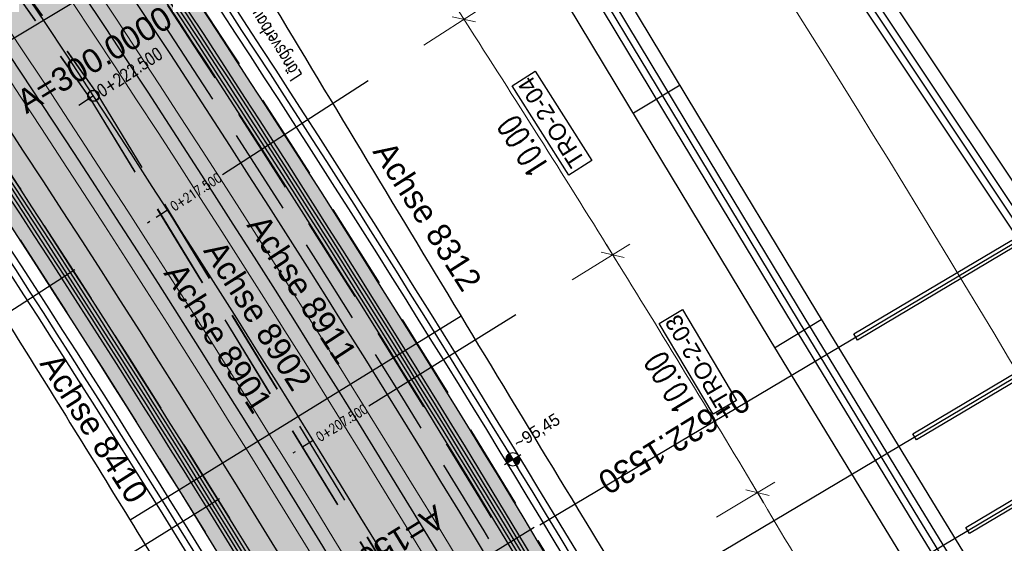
# Model space of a CAD drawing. Header units: metres. Extents: x 3458045 to 3462392, y 5482308 to 5484762.
# Tile 155 of 256: x 3459747 to 3459784, y 5483585 to 5483604. Entities that reach past the tile are written whole.
import ezdxf
from ezdxf.enums import TextEntityAlignment as Align

# ---------------------------------------------------------------- set-up
doc = ezdxf.new("R2010")
doc.units = ezdxf.units.M
for name, pattern in [('AUSGEZOGEN', [2, 1, 1]), ('STRICHPUNKT2', [12.7, 6.35, -3.175, 0, -3.175]), ('VERDECKT2', [4.7625, 3.175, -1.5875])]:
    doc.linetypes.add(name, pattern=pattern)
doc.layers.get('0').update_dxf_attribs({"linetype": 'CONTINUOUS'})
for name, color, linetype in [('SP_ACHSE_8901', 7, 'CONTINUOUS'), ('SP_ACHSE_8911', 7, 'CONTINUOUS'), ('SP_AXIS', 7, 'CONTINUOUS'), ('SP_BAUGRUBE-ANKER', 211, 'AUSGEZOGEN'), ('SP_BAUGRUBE-TEXT', 210, 'AUSGEZOGEN'), ('SP_BAUGRUBE-VERBAU', 210, 'AUSGEZOGEN'), ('SP_Blockfugen', 2, 'STRICHPUNKT2'), ('SP_BW5xx-StwRheinuferstraße', 7, 'CONTINUOUS'), ('SP_Entwässerung', 170, 'VERDECKT2'), ('SP_SOLID_Trogsohle_L7+8', 253, 'CONTINUOUS'), ('SP_StadtbahnFluchtweg', 1, 'CONTINUOUS'), ('SP_TEXT', 2, 'CONTINUOUS'), ('SP_TrogTunnel-Bautoleranz', 160, 'VERDECKT2'), ('SP_Trogwand_L7+8', 2, 'CONTINUOUS'), ('SP_Tunnelwand_L7+8', 2, 'VERDECKT2'), ('SP_Vb_Planung', 10, 'CONTINUOUS'), ('SP_Verbau', 212, 'CONTINUOUS'), ('SP_VERM', 1, 'CONTINUOUS'), ('T__AXIS', 3, 'CONTINUOUS')]:
    doc.layers.add(name, color=color, linetype=linetype)
doc.layers.add('SP_HILF', color=6, linetype='CONTINUOUS', plot=False)
doc.styles.add('K_ISOCP', font='k_isocp.shx')
doc.styles.add('SIMPLEX8', font='simplexd.shx', dxfattribs={"width": 0.8})
doc.styles.add('SP_F', font='romans.shx', dxfattribs={"width": 0.7, "bigfont": 'sp_f.shx'})
doc.linetypes.add('EISENBAHN', pattern='A,0.15,[130,ltypeshp.shx,S=0.25,R=0,X=0,Y=0],0.15', length=0.3)
doc.linetypes.add('ZICKZACK', pattern='A,0.00254,-5.08,[131,ltypeshp.shx,S=5.08,R=0,X=-5.08,Y=0],-10.16,[131,ltypeshp.shx,S=5.08,R=180,X=5.08,Y=0],-5.08', length=20.32254)

# ---------------------------------------------------------------- blocks, each defined once
blk = doc.blocks.new('kmr_li')
at = {"color": 1, "linetype": 'Continuous'}
blk.add_line((0, 0), (0, 3.571), dxfattribs=at)
at = {"color": 1}
for p, q in [((0, 0), (-0.306, 0.907)), ((-0.306, 0.907), (0, 0.519)), ((0, 0), (0.306, 0.907)), ((0.306, 0.907), (0, 0.519))]:
    blk.add_line(p, q, dxfattribs=at)
at = {"color": 1, "linetype": 'Continuous', "style": 'K_ISOCP'}
blk.add_attdef('STATION', text='', height=1, rotation=270.0001, dxfattribs=at).set_placement((0, 4.404), align=Align.MIDDLE_RIGHT)
blk.add_attdef('PARAOL', text='', height=1, rotation=270.0001, dxfattribs=at).set_placement((0.5, 1), align=Align.BOTTOM_RIGHT)
blk.add_attdef('PARAUL', text='', height=1, rotation=270.0001, dxfattribs=at).set_placement((-0.5, 1), align=Align.TOP_RIGHT)
blk = doc.blocks.new('kmr_i')
at = {"color": 1, "linetype": 'Continuous'}
blk.add_line((0, 0), (0, 1.416438), dxfattribs=at)
at = {"color": 1, "linetype": 'Continuous', "style": 'SIMPLEX8', "width": 0.8}
blk.add_attdef('STATION', text='', height=1, rotation=270.00005842, dxfattribs=at).set_placement((0, -0.50985), align=Align.MIDDLE_LEFT)
blk = doc.blocks.new('SOF_BEMSTR1')
at = {"color": 0, "linetype": 'ByBlock', "lineweight": -2}
for p, q in [((0, 20), (0, -8.5)), ((-5, 0), (5, 0)), ((3.535, 3.535), (-3.535, -3.535))]:
    blk.add_line(p, q, dxfattribs=at)
blk = doc.blocks.new('SOF_BEMSTR2')
at = {"color": 0, "linetype": 'ByBlock', "lineweight": -2}
for p, q in [((0, -20), (0, 8.5)), ((-5, 0), (5, 0)), ((3.535, 3.535), (-3.535, -3.535))]:
    blk.add_line(p, q, dxfattribs=at)
blk = doc.blocks.new('SOFI-HK', base_point=(0, 0.000969))
at = {"color": 0, "linetype": 'Continuous'}
for p, q in [((-0.145258, 0.000969), (0.139135, 0.000969)), ((0, 0.139982), (0, -0.138069))]:
    blk.add_line(p, q, dxfattribs=at)
at = {"color": 0, "linetype": 'Continuous', "const_width": 0.1}
for points in [[(0, 0.050969, 0.414214), (-0.05, 0.000969)], [(0.05, 0.000969, -0.414214), (0, -0.049031)]]:
    blk.add_lwpolyline(points, format="xyb", dxfattribs=at)
at = {"color": 0, "linetype": 'Continuous'}
blk.add_circle((0, 0.000969), 0.1, dxfattribs=at)
blk = doc.blocks.new('A$C288940E1')
at = {"layer": 'SP_Verbau'}
blk.add_line((0, 0), (-10.404, -4.692), dxfattribs=at)
blk.add_lwpolyline([(-10.435, -4.623), (-10.373, -4.76), (-6.905, -3.196), (-6.967, -3.059)], close=True, dxfattribs=at)

msp = doc.modelspace()

# ---------------------------------------------------------------- hatches: boundary and pattern name
at = {"layer": 'SP_SOLID_Trogsohle_L7+8'}
h = msp.add_hatch(color=256, dxfattribs=at)
h.dxf.hatch_style = 1
edge = h.paths.add_edge_path()
edge.add_line((3459702.4491, 5483672.5808), (3459694.7598, 5483665.8028))
edge.add_arc((3459249.8293, 5483273.6017), 593.1145, 29.9488058, 41.395802, ccw=False)
edge.add_line((3459763.7463, 5483569.6999), (3459768.6709, 5483560.5694))
edge.add_line((3459768.6709, 5483560.5694), (3459778.0346, 5483565.7481))
edge.add_line((3459778.0346, 5483565.7481), (3459772.6293, 5483574.8142))
edge.add_arc((3459249.8466, 5483273.6149), 603.343, 29.9482368, 41.3959476)

# ---------------------------------------------------------------- linework, layer by layer
at = {"layer": 'SP_ACHSE_8901'}
msp.add_lwpolyline([(3459478.4179, 5483881.5975), (3459663.5917, 5483703.287, -0.0763528), (3459773.4733, 5483559.3038, -0.0026415)], format="xyb", dxfattribs=at)
at = {"layer": 'SP_ACHSE_8911'}
msp.add_lwpolyline([(3459777.2173, 5483559.7474, 0.0769413), (3459666.0197, 5483705.8087), (3459480.8452, 5483884.1198, 0.0146052)], format="xyb", dxfattribs=at)
at = {"layer": 'SP_AXIS'}
for points in [[(3459462.9996, 5483888.6898), (3459657.2317, 5483701.6383, -0.0004357), (3459663.6067, 5483695.4918, -0.001307), (3459669.9603, 5483689.3232, -0.0021783), (3459676.2707, 5483683.1104, -0.0030497), (3459682.5157, 5483676.832, -0.003921), (3459688.6726, 5483670.4671, -0.0047924), (3459694.7177, 5483663.996, -0.0018941), (3459696.8141, 5483661.6896, -0.028225), (3459725.0993, 5483626.531, -0.0018941), (3459726.9033, 5483623.9892, -0.0047924), (3459731.9296, 5483616.6986, -0.003921), (3459736.8282, 5483609.3214, -0.0030497), (3459741.6235, 5483601.8767, -0.0021783), (3459746.3407, 5483594.3821, -0.001307), (3459751.0056, 5483586.8549, -0.0004357), (3459755.6442, 5483579.3114, 0.0003596)], [(3459777.2173, 5483559.7474, 0.0769413), (3459666.0197, 5483705.8087), (3459480.8452, 5483884.1198, 0.0146052)], [(3459478.4179, 5483881.5975), (3459663.5917, 5483703.287, -0.0763528), (3459773.4733, 5483559.3038, -0.0026415)], [(3459769.2766, 5483584.2553, -0.0008234), (3459761.9942, 5483596.2792, -0.0002745), (3459754.7382, 5483608.319, 0.0005709), (3459751.2476, 5483614.1058, 0.0017127), (3459747.7306, 5483619.8765, 0.0028544), (3459744.1611, 5483625.6149, 0.0039962), (3459740.5133, 5483631.3038, 0.0047547), (3459737.0195, 5483636.5476, 0.0377955), (3459708.7845, 5483671.9589, 0.0047547), (3459704.4503, 5483676.5326, 0.0039962), (3459699.7165, 5483681.3556, 0.0028544), (3459694.917, 5483686.1133, 0.0017127), (3459690.0743, 5483690.827, 0.0005709), (3459685.2101, 5483695.5185), (3459504.9574, 5483869.1071, 0.0004357)]]:
    msp.add_lwpolyline(points, format="xyb", dxfattribs=at)
at = {"layer": 'SP_BAUGRUBE-ANKER', "color": 1}
msp.add_line((3459763.6171, 5483593.5925, 96.2793), (3459751.466, 5483586.1045), dxfattribs=at)
at = {"layer": 'SP_BAUGRUBE-VERBAU'}
for points in [[(3459746.113, 5483655.1013), (3459819.0168, 5483545.7848)], [(3459745.8099, 5483654.6547), (3459818.5995, 5483545.5094)], [(3459745.5068, 5483654.208), (3459818.1822, 5483545.2339)]]:
    msp.add_lwpolyline(points, dxfattribs=at)
at = {"layer": 'SP_BAUGRUBE-VERBAU', "linetype": 'ZICKZACK', "ltscale": 0.2, "flags": 128}
msp.add_lwpolyline([(3459745.6584, 5483654.4313), (3459818.3908, 5483545.3716), (3459818.6013, 5483545.0496), (3459818.7986, 5483544.7347), (3459818.99, 5483544.4163), (3459819.1753, 5483544.0942), (3459819.3545, 5483543.7688), (3459819.5275, 5483543.44), (3459819.6943, 5483543.108), (3459819.8548, 5483542.7729), (3459820.009, 5483542.4348), (3459820.1568, 5483542.0939), (3459820.2981, 5483541.7503), (3459820.4329, 5483541.4041), (3459820.5612, 5483541.0554), (3459820.6829, 5483540.7043), (3459820.7979, 5483540.351), (3459820.9062, 5483539.9956), (3459821.0078, 5483539.6383), (3459821.1027, 5483539.279), (3459821.1908, 5483538.9181), (3459821.272, 5483538.5555), (3459821.3464, 5483538.1915), (3459821.414, 5483537.8261), (3459821.4746, 5483537.4596), (3459821.5283, 5483537.0919), (3459821.5751, 5483536.7233), (3459821.6149, 5483536.3539), (3459821.6477, 5483535.9838), (3459821.6735, 5483535.6132), (3459821.6924, 5483535.2421), (3459821.7042, 5483534.8708), (3459821.7091, 5483534.4992), (3459821.7069, 5483534.1277), (3459821.6978, 5483533.7563), (3459821.6816, 5483533.3851), (3459821.6585, 5483533.0143), (3459821.6283, 5483532.6439), (3459821.5912, 5483532.2742), (3459821.5471, 5483531.9053), (3459821.4961, 5483531.5373), (3459821.4381, 5483531.1703), (3459821.3732, 5483530.8045), (3459821.3015, 5483530.4399), (3459821.2228, 5483530.0768), (3459821.1374, 5483529.7152), (3459821.0451, 5483529.3553), (3459820.9461, 5483528.9972), (3459820.8403, 5483528.641), (3459820.7279, 5483528.2869), (3459820.6088, 5483527.935), (3459820.483, 5483527.5853), (3459820.3507, 5483527.2381), (3459820.2119, 5483526.8935), (3459820.0666, 5483526.5515), (3459819.9149, 5483526.2124), (3459819.7568, 5483525.8761), (3459819.5924, 5483525.5429), (3459819.4218, 5483525.2129), (3459819.2449, 5483524.8861), (3459819.0619, 5483524.5628), (3459818.8729, 5483524.2429), (3459818.6779, 5483523.9267), (3459818.4769, 5483523.6142), (3459818.2701, 5483523.3055), (3459818.0575, 5483523.0008), (3459817.8392, 5483522.7001), (3459817.6152, 5483522.4037), (3459817.3857, 5483522.1115), (3459817.1508, 5483521.8237), (3459816.9104, 5483521.5403), (3459816.6648, 5483521.2616), (3459816.4139, 5483520.9875), (3459816.158, 5483520.7182), (3459815.8969, 5483520.4538), (3459815.631, 5483520.1943), (3459815.3602, 5483519.9399), (3459815.0847, 5483519.6907), (3459814.8045, 5483519.4467), (3459814.5197, 5483519.208), (3459814.2305, 5483518.9747), (3459813.937, 5483518.7469), (3459813.6392, 5483518.5248), (3459813.3373, 5483518.3082), (3459813.0313, 5483518.0974), (3459812.7214, 5483517.8924), (3459812.4078, 5483517.6933), (3459812.0904, 5483517.5001), (3459811.7694, 5483517.3129), (3459811.445, 5483517.1319), (3459811.1172, 5483516.9569), (3459810.7862, 5483516.7882), (3459810.452, 5483516.6258), (3459810.1148, 5483516.4697), (3459809.7748, 5483516.32), (3459809.432, 5483516.1767), (3459809.0865, 5483516.0399), (3459808.7386, 5483515.9096), (3459808.3882, 5483515.7859), (3459808.0356, 5483515.6689), (3459807.6808, 5483515.5585), (3459807.324, 5483515.4548), (3459806.9653, 5483515.3579), (3459806.6049, 5483515.2678), (3459806.2428, 5483515.1844), (3459805.8792, 5483515.108), (3459805.5143, 5483515.0383), (3459805.1481, 5483514.9756), (3459804.7807, 5483514.9198), (3459804.4124, 5483514.8709), (3459804.0432, 5483514.829), (3459803.6733, 5483514.7941), (3459803.3028, 5483514.7661), (3459802.9319, 5483514.7451), (3459802.5606, 5483514.7311), (3459802.1891, 5483514.7241), (3459801.8176, 5483514.7242), (3459801.4461, 5483514.7312), (3459801.0748, 5483514.7452), (3459800.7039, 5483514.7663), (3459800.3334, 5483514.7943), (3459799.9635, 5483514.8293), (3459799.5943, 5483514.8713), (3459799.226, 5483514.9202), (3459798.8587, 5483514.976), (3459798.4925, 5483515.0388), (3459798.1275, 5483515.1085), (3459797.7639, 5483515.185), (3459797.4019, 5483515.2684), (3459797.0414, 5483515.3586), (3459796.6828, 5483515.4556), (3459796.326, 5483515.5593), (3459795.9712, 5483515.6697), (3459795.6186, 5483515.7868), (3459795.2683, 5483515.9105), (3459794.9203, 5483516.0408), (3459794.9048, 5483516.047)], dxfattribs=at)
at = {"layer": 'SP_BAUGRUBE-VERBAU', "linetype": 'ZICKZACK', "ltscale": 0.2}
for points in [[(3459773.538, 5483574.789, 0.0252856), (3459740.4595, 5483626.1167, 0.0501887)], [(3459730.9109, 5483619.268, -0.0252895), (3459763.3517, 5483568.9308, -0.0707095)]]:
    msp.add_lwpolyline(points, format="xyb", dxfattribs=at)
at = {"layer": 'SP_BAUGRUBE-VERBAU'}
for points in [[(3459773.7547, 5483574.9136, 0.0252856), (3459740.6627, 5483626.2624, 0.0501887)], [(3459773.3213, 5483574.6644, 0.0252857), (3459740.2564, 5483625.9709, 0.0501887)], [(3459731.1141, 5483619.4137, -0.0252894), (3459763.5685, 5483569.0555, -0.0707095)], [(3459730.7078, 5483619.1223, -0.0252896), (3459763.135, 5483568.8062, -0.0707095)]]:
    msp.add_lwpolyline(points, format="xyb", dxfattribs=at)
at = {"layer": 'SP_Blockfugen'}
for p, q in [((3459760.1995, 5483602.2167), (3459745.4859, 5483592.743)), ((3459765.6207, 5483593.6403), (3459750.7508, 5483584.4139))]:
    msp.add_line(p, q, dxfattribs=at)
at = {"layer": 'SP_BW5xx-StwRheinuferstraße', "color": 96}
msp.add_lwpolyline([(3459784.8111, 5483578.9726), (3459780.4058, 5483586.167), (3459776.0224, 5483593.3749), (3459771.655, 5483600.5928), (3459767.2979, 5483607.8172), (3459763.8805, 5483613.4914), (3459761.3086, 5483617.7586), (3459758.7264, 5483622.0202), (3459756.1238, 5483626.27), (3459753.4909, 5483630.5018), (3459750.8179, 5483634.7091), (3459748.0952, 5483638.8849), (3459745.8603, 5483642.2195)], dxfattribs=at)
at = {"layer": 'SP_BW5xx-StwRheinuferstraße', "color": 96, "flags": 128}
for points in [[(3459785.45, 5483579.3655), (3459781.0461, 5483586.5577), (3459776.6636, 5483593.7639), (3459772.297, 5483600.9806), (3459767.9401, 5483608.2046), (3459764.5229, 5483613.8783), (3459761.9505, 5483618.1465), (3459759.3669, 5483622.4103), (3459756.762, 5483626.664), (3459754.1259, 5483630.901), (3459751.4486, 5483635.115), (3459750.6691, 5483636.3104)], [(3459785.0241, 5483579.1036), (3459780.6192, 5483586.2972), (3459776.2361, 5483593.5046), (3459771.869, 5483600.7221), (3459767.5119, 5483607.9463), (3459764.0946, 5483613.6203), (3459761.5226, 5483617.8879), (3459758.9399, 5483622.1502), (3459756.3366, 5483626.4013), (3459753.7026, 5483630.6349), (3459751.0281, 5483634.8444), (3459750.2666, 5483636.0124)], [(3459784.5982, 5483578.8417), (3459780.1924, 5483586.0368), (3459775.8086, 5483593.2453), (3459771.441, 5483600.4636), (3459767.0838, 5483607.6881), (3459763.6663, 5483613.3624), (3459761.0946, 5483617.6293), (3459758.5129, 5483621.8901), (3459755.9111, 5483626.1387), (3459753.2793, 5483630.3688), (3459750.6077, 5483634.5738), (3459749.864, 5483635.7143)], [(3459801.6698, 5483549.7959), (3459797.1603, 5483556.8366), (3459792.6514, 5483563.9744), (3459788.182, 5483571.1361), (3459783.7463, 5483578.3178), (3459779.3388, 5483585.5159), (3459774.9537, 5483592.7266), (3459770.5851, 5483599.9465), (3459766.2275, 5483607.1717), (3459762.8097, 5483612.8464), (3459760.2388, 5483617.1121), (3459757.6589, 5483621.3699), (3459755.0601, 5483625.6134), (3459752.4327, 5483629.8365), (3459749.7668, 5483634.0326), (3459749.0589, 5483635.1182)]]:
    msp.add_lwpolyline(points, dxfattribs=at)
at = {"layer": 'SP_BW5xx-StwRheinuferstraße', "color": 96, "ltscale": 0.1, "flags": 128}
for points in [[(3459771.6413, 5483602.0677), (3459769.9287, 5483601.0348)], [(3459776.8149, 5483593.4541), (3459775.1092, 5483592.4096)]]:
    msp.add_lwpolyline(points, dxfattribs=at)
at = {"layer": 'SP_Entwässerung'}
for p, q in [((3459727.2025, 5483634.4549), (3459750.2445, 5483601.7552)), ((3459727.2088, 5483634.4597), (3459750.2512, 5483601.7596)), ((3459726.9566, 5483634.2691), (3459749.9868, 5483601.5862)), ((3459726.963, 5483634.2739), (3459749.9935, 5483601.5906)), ((3459749.9868, 5483601.5862), (3459770.7818, 5483567.4377)), ((3459749.9935, 5483601.5906), (3459770.7888, 5483567.4416)), ((3459750.2445, 5483601.7552), (3459771.0503, 5483567.589)), ((3459750.2512, 5483601.7596), (3459771.0573, 5483567.5929))]:
    msp.add_line(p, q, dxfattribs=at)
at = {"layer": 'SP_Entwässerung', "linetype": 'Continuous'}
for radius in [0.208, 0.2]:
    msp.add_circle((3459750.119, 5483601.6729), radius, dxfattribs=at)
at = {"layer": 'SP_HILF'}
msp.add_lwpolyline([(3459702.4491, 5483672.5808), (3459694.7598, 5483665.8028, -0.0499885), (3459763.7463, 5483569.6999), (3459768.6709, 5483560.5694), (3459778.0346, 5483565.7481), (3459772.6293, 5483574.8142, 0.0499916)], format="xyb", close=True, dxfattribs=at)
at = {"layer": 'SP_StadtbahnFluchtweg'}
for points in [[(3459770.9868, 5483573.8591, 0.0705157), (3459667.0255, 5483706.8532), (3459481.8509, 5483885.1643, 0.0146052), (3459449.208, 5483914.8096, 0.0024244), (3459443.1423, 5483919.951, 0.0025682), (3459435.0409, 5483926.6787, 0.0018344), (3459426.8839, 5483933.332, 0.0011007), (3459418.6913, 5483939.9347, 0.0003669), (3459410.4827, 5483946.5107, -0.0004089), (3459403.1219, 5483952.4081, -0.0012268), (3459395.7842, 5483958.3265, -0.0020447), (3459388.489, 5483964.2898, -0.0028626), (3459381.2564, 5483970.3214, -0.0036805), (3459374.107, 5483976.444, -0.0033791), (3459368.6904, 5483981.2179, -0.0305085), (3459325.9228, 5484024.4096), (3459319.8219, 5484031.3731)], [(3459765.3996, 5483570.6363, 0.070515), (3459662.5516, 5483702.2071), (3459477.377, 5483880.5182, 0.0146052), (3459445.0129, 5483909.9102, 0.0024244), (3459438.9957, 5483915.0106, 0.0025682), (3459430.9457, 5483921.6955, 0.0018344), (3459422.8254, 5483928.3189, 0.0011007), (3459414.655, 5483934.9038, 0.0003669), (3459406.4537, 5483941.4738, -0.0004089), (3459399.0848, 5483947.3777, -0.0012268), (3459391.7225, 5483953.316, -0.0020447), (3459384.3865, 5483959.3127, -0.0028626), (3459377.0972, 5483965.3916, -0.0036805), (3459369.8756, 5483971.5759, -0.0033791), (3459364.3931, 5483976.408, -0.0305085), (3459321.0714, 5484020.1592), (3459314.9705, 5484027.1227)]]:
    msp.add_lwpolyline(points, format="xyb", dxfattribs=at)
at = {"layer": 'SP_TEXT', "color": 1, "lineweight": 25}
for points in [[(3459768.4033, 5483599.2972), (3459767.5585, 5483598.7612), (3459765.4815, 5483602.0351), (3459766.3263, 5483602.5711)], [(3459773.7131, 5483590.4989), (3459772.8522, 5483589.9892), (3459770.8768, 5483593.3254), (3459771.7377, 5483593.8352)]]:
    msp.add_lwpolyline(points, close=True, dxfattribs=at)
at = {"layer": 'SP_TrogTunnel-Bautoleranz'}
for points in [[(3459771.9993, 5483573.9041, 0.0501887), (3459701.6989, 5483671.9195)], [(3459695.547, 5483666.4967, -0.0501883), (3459764.8904, 5483569.8157, -0.0026415)]]:
    msp.add_lwpolyline(points, format="xyb", dxfattribs=at)
at = {"layer": 'SP_Trogwand_L7+8', "color": 1, "linetype": 'VERDECKT2'}
for points in [[(3459313.5605, 5484025.8859), (3459319.6613, 5484018.9225, 0.0305905), (3459363.2672, 5483974.8987, 0.0033195), (3459368.6704, 5483970.1385, 0.0036712), (3459375.8927, 5483963.9544, 0.0028553), (3459383.1863, 5483957.8724, 0.0020395), (3459390.5307, 5483951.869, 0.0012237), (3459397.9055, 5483945.9206, 0.0004079), (3459405.2911, 5483940.0032, -0.0003675), (3459413.4813, 5483933.4418, -0.0011024), (3459421.6445, 5483926.8625, -0.0018373), (3459429.7612, 5483920.2417, -0.0025722), (3459437.8115, 5483913.5558, -0.002454), (3459443.8899, 5483908.4025, -0.014563), (3459476.0769, 5483879.1664), (3459661.2507, 5483700.8559, -0.0707095), (3459764.0019, 5483569.3047, -0.0707095)], [(3459772.8879, 5483574.4151, 0.0501887), (3459702.4678, 5483672.5973)]]:
    msp.add_lwpolyline(points, format="xyb", dxfattribs=at)
at = {"layer": 'SP_Trogwand_L7+8'}
for points in [[(3459772.4544, 5483574.1658, 0.0501887), (3459702.0927, 5483672.2667)], [(3459772.021, 5483573.9166, 0.0501887), (3459701.7177, 5483671.936)], [(3459695.5283, 5483666.4802, -0.0501883), (3459764.8688, 5483569.8033, -0.0707095)], [(3459695.1532, 5483666.1496, -0.0501883), (3459764.4353, 5483569.554, -0.0707095)]]:
    msp.add_lwpolyline(points, format="xyb", dxfattribs=at)
at = {"layer": 'SP_Trogwand_L7+8', "color": 251}
for points in [[(3459772.1294, 5483573.9789, 0.0501887), (3459701.8114, 5483672.0187)], [(3459772.2377, 5483574.0412, 0.0501887), (3459701.9052, 5483672.1014)], [(3459772.3461, 5483574.1035, 0.0501887), (3459701.999, 5483672.184)], [(3459695.247, 5483666.2322, -0.0501883), (3459764.5437, 5483569.6163, -0.0707095)], [(3459695.3407, 5483666.3149, -0.0501883), (3459764.652, 5483569.6787, -0.0707095)], [(3459695.4345, 5483666.3976, -0.0501883), (3459764.7604, 5483569.741, -0.0707095)]]:
    msp.add_lwpolyline(points, format="xyb", dxfattribs=at)
at = {"layer": 'SP_Tunnelwand_L7+8'}
msp.add_lwpolyline([(3459773.8543, 5483437.9507, -0.0048267), (3459774.0272, 5483438.9405, -0.0102194), (3459774.5464, 5483441.4524, -0.0072994), (3459775.1587, 5483443.9673, -0.0043796), (3459775.8353, 5483446.4883, -0.0014599), (3459776.5472, 5483449.0221), (3459786.6178, 5483484.6011, 0.0010135), (3459787.6513, 5483488.2711, 0.0030406), (3459788.6592, 5483491.9652, 0.0050678), (3459789.6109, 5483495.6897, 0.0070949), (3459790.475, 5483499.4509, 0.0091222), (3459791.2196, 5483503.2528, 0.0111495), (3459791.8118, 5483507.0966, 0.0096243), (3459792.134, 5483509.9866, 0.0966281), (3459789.3676, 5483537.2118, 0.005752), (3459788.8587, 5483538.8251, 0.0123927), (3459787.5017, 5483542.6324, 0.0104385), (3459785.9782, 5483546.3594, 0.0084844), (3459784.3208, 5483550.013, 0.0065303), (3459782.5607, 5483553.6022, 0.0045764), (3459780.7281, 5483557.1386, 0.0026224), (3459778.8515, 5483560.6355, 0.0769413), (3459667.3099, 5483707.1486), (3459482.1353, 5483885.4597, 0.0146052)], format="xyb", dxfattribs=at)
at = {"layer": 'SP_Vb_Planung', "linetype": 'AUSGEZOGEN', "lineweight": 13, "ltscale": 13}
for points in [[(3459777.6566, 5483559.9861, 0.0769413), (3459666.3666, 5483706.1689), (3459481.192, 5483884.48, 0.0146052)], [(3459776.7779, 5483559.5086, 0.0769413), (3459665.6729, 5483705.4486), (3459480.4984, 5483883.7597, 0.0146052)], [(3459478.7647, 5483881.9576), (3459663.9385, 5483703.6472, -0.0763528), (3459773.9123, 5483559.5433, -0.0026415)], [(3459478.0711, 5483881.2373), (3459663.2449, 5483702.9268, -0.0763528), (3459773.0344, 5483559.0643, -0.0026415)]]:
    msp.add_lwpolyline(points, format="xyb", dxfattribs=at)
at = {"layer": 'SP_Vb_Planung', "linetype": 'EISENBAHN', "lineweight": 13, "ltscale": 13}
for points in [[(3459777.2173, 5483559.7474, 0.0769413), (3459666.0197, 5483705.8087), (3459480.8452, 5483884.1198, 0.0146052)], [(3459478.4179, 5483881.5975), (3459663.5917, 5483703.287, -0.0763528), (3459773.4733, 5483559.3038, -0.0026415)]]:
    msp.add_lwpolyline(points, format="xyb", dxfattribs=at)
at = {"layer": 'SP_VERM', "color": 3, "linetype": 'AUSGEZOGEN', "lineweight": 0}
for points in [[(3459793.7425, 5483574.5812, 0.0546526), (3459715.6153, 5483685.2737, 0.0546526)], [(3459759.3354, 5483402.5326, -0.1439193), (3459754.6319, 5483441.2437, -0.0047478), (3459754.8686, 5483442.5859, -0.01005), (3459755.548, 5483445.8548, -0.0071784), (3459756.2936, 5483448.9086, -0.004307), (3459757.0619, 5483451.7683, -0.0014357), (3459757.8135, 5483454.4433), (3459767.8972, 5483490.0684, 0.0010265), (3459768.9011, 5483493.6337, 0.0030796), (3459769.8385, 5483497.0708, 0.0051327), (3459770.687, 5483500.3962, 0.0071859), (3459771.4242, 5483503.6143, 0.0092391), (3459772.0303, 5483506.7267, 0.0112924), (3459772.4885, 5483509.7322, 0.0097473), (3459772.7249, 5483511.8947, 0.0955136), (3459770.7326, 5483531.4589, 0.0058171), (3459770.3576, 5483532.6555, 0.0125278), (3459769.3251, 5483535.5659, 0.0105457), (3459768.1088, 5483538.5504, 0.0085637), (3459766.7273, 5483541.601, 0.0065817), (3459765.1986, 5483544.7216, 0.0045998), (3459763.5426, 5483547.9192, 0.0026179), (3459761.781, 5483551.2035, 0.0564644), (3459686.7013, 5483658.6994)]]:
    msp.add_lwpolyline(points, format="xyb", dxfattribs=at)
at = {"layer": 'SP_VERM', "color": 1, "linetype": 'AUSGEZOGEN', "lineweight": 0}
for start, end in [(31.8267772, 32.7680945), (30.8690541, 31.8103715), (29.9113311, 30.8526485)]:
    msp.add_arc((3459249.8403, 5483273.6114), 611.1769, start, end, dxfattribs=at)
at = {"layer": 'T__AXIS'}
msp.add_lwpolyline([(3459775.7464, 5483558.7883, 0.0770008), (3459664.8059, 5483704.5483), (3459479.6324, 5483882.859, 0.0145947)], format="xyb", dxfattribs=at)

# ---------------------------------------------------------------- block references
at = {"layer": 'SP_AXIS', "color": 0}
ref = msp.add_blockref('kmr_li', (3459754.7382, 5483608.319), dxfattribs=dict(at, xscale=3.500000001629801, yscale=3.500000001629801, zscale=3.500000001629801, rotation=121.0549055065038))
ref.add_attrib('STATION', '0+342.1960', dxfattribs={"layer": '0', "color": 1, "linetype": 'Continuous', "height": 0.875, "rotation": 31.05496, "style": 'K_ISOCP'}).set_placement((3459741.5333, 5483600.3675), align=Align.MIDDLE_RIGHT)
ref.add_attrib('PARAOL', 'A=100.0000', dxfattribs={"layer": '0', "color": 1, "linetype": 'Continuous', "height": 0.875, "rotation": 31.05496, "style": 'K_ISOCP'}).set_placement((3459750.8371, 5483608.0127), align=Align.BOTTOM_RIGHT)
ref.add_attrib('PARAUL', 'A=300.0000', dxfattribs={"layer": '0', "color": 1, "linetype": 'Continuous', "height": 0.875, "rotation": 31.05496, "style": 'K_ISOCP'}).set_placement((3459752.6426, 5483605.0143), align=Align.TOP_RIGHT)
at = {"layer": 'SP_AXIS', "xscale": 0.4500000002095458, "yscale": 0.4500000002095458, "zscale": 0.4500000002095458, "rotation": 123.2551588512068}
msp.add_blockref('kmr_i', (3459750.119, 5483601.6729), dxfattribs=at).add_auto_attribs({'STATION': '0+222.500'})
at = {"layer": 'SP_AXIS', "color": 0}
ref = msp.add_blockref('kmr_li', (3459755.6442, 5483579.3114), dxfattribs=dict(at, xscale=3.500000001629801, yscale=3.500000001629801, zscale=3.500000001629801, rotation=301.5547259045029))
ref.add_attrib('STATION', '0+622.1530', dxfattribs={"layer": '0', "color": 1, "linetype": 'Continuous', "height": 0.875, "rotation": 211.55478, "style": 'K_ISOCP'}).set_placement((3459768.7792, 5483587.3779), align=Align.MIDDLE_RIGHT)
ref.add_attrib('PARAOL', 'A=200.0000', dxfattribs={"layer": '0', "color": 1, "linetype": 'Continuous', "height": 0.875, "rotation": 211.55478, "style": 'K_ISOCP'}).set_placement((3459759.5424, 5483579.6518), align=Align.BOTTOM_RIGHT)
ref.add_attrib('PARAUL', 'A=150.0000', dxfattribs={"layer": '0', "color": 1, "linetype": 'Continuous', "height": 0.875, "rotation": 211.55478, "style": 'K_ISOCP'}).set_placement((3459757.7109, 5483582.6343), align=Align.TOP_RIGHT)
at = {"layer": 'SP_BAUGRUBE-ANKER'}
for p, xscale, yscale, zscale, rotation in [((3459753.1137, 5483606.9911), -1.772319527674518, 1.772319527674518, 1.772319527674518, 58.9785259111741), ((3459766.4951, 5483585.9341), -1.772319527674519, 1.772319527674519, 1.772319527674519, 54.99463816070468), ((3459768.6582, 5483582.275), -1.772319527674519, 1.772319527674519, 1.772319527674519, 54.99463816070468), ((3459770.6069, 5483578.8381), -1.772319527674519, 1.772319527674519, 1.772319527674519, 54.99463816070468)]:
    msp.add_blockref('A$C288940E1', p, dxfattribs=dict(at, xscale=xscale, yscale=yscale, zscale=zscale, rotation=rotation))
at = {"layer": 'SP_BAUGRUBE-TEXT', "linetype": 'AUSGEZOGEN', "xscale": 2.500000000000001, "yscale": 2.500000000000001, "zscale": 2.500000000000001, "rotation": 31.55162291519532}
msp.add_blockref('SOFI-HK', (3459765.5104, 5483588.336), dxfattribs=at)
at = {"layer": 'SP_VERM', "color": 1, "linetype": 'AUSGEZOGEN', "lineweight": 0, "xscale": 0.08750000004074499, "yscale": 0.08750000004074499, "zscale": 0.08750000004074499}
for name, p, rotation in [('SOF_BEMSTR2', (3459763.7121, 5483604.4784), 302.7803987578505), ('SOF_BEMSTR1', (3459763.7121, 5483604.4784), 122.7721959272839), ('SOF_BEMSTR2', (3459769.1707, 5483595.843), 301.822675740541), ('SOF_BEMSTR1', (3459769.1707, 5483595.843), 121.8144729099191), ('SOF_BEMSTR1', (3459774.4841, 5483587.1176), 120.8567498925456), ('SOF_BEMSTR2', (3459774.4841, 5483587.1176), 300.8649527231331)]:
    msp.add_blockref(name, p, dxfattribs=dict(at, rotation=rotation))
at = {"layer": 'T__AXIS', "xscale": 0.3500000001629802, "yscale": 0.3500000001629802, "zscale": 0.3500000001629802}
for p, rotation, values in [((3459752.8433, 5483597.4803), 122.7762973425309, {'STATION': '0+217.500'}), ((3459758.1864, 5483589.0275), 121.8185743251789, {'STATION': '0+207.500'})]:
    msp.add_blockref('kmr_i', p, dxfattribs=dict(at, rotation=rotation)).add_auto_attribs(values)

# ---------------------------------------------------------------- texts
at = {"layer": 'SP_BAUGRUBE-TEXT', "linetype": 'AUSGEZOGEN', "style": 'K_ISOCP'}
msp.add_text('~95,45', height=0.45, rotation=32.06371, dxfattribs=at).set_placement((3459765.7156, 5483588.6938))
at = {"layer": 'SP_BAUGRUBE-TEXT', "linetype": 'AUSGEZOGEN', "insert": (3459755.961, 5483605.0233), "char_height": 0.5, "attachment_point": 5, "rotation": 122.31694, "style": 'SP_F'}
msp.add_mtext('Längsverbau für Dock BA1', dxfattribs=at)
at = {"layer": 'SP_TEXT', "color": 1, "lineweight": 25, "style": 'K_ISOCP'}
for s, rotation, p in [('TRO-2-04', 122.39199, (3459768.1778, 5483599.3022)), ('TRO-2-03', 120.62879, (3459773.4878, 5483590.5108))]:
    msp.add_text(s, height=0.625, rotation=rotation, dxfattribs=at).set_placement(p)
at = {"layer": 'SP_TEXT', "color": 2, "lineweight": 35, "char_height": 0.875, "attachment_point": 1, "style": 'K_ISOCP'}
for s, width, insert, rotation in [('Achse 8312', 6.358583, (3459761.0826, 5483600.0984), 302.58126), ('Achse 8911', 6.427473, (3459756.4555, 5483597.4069), 303.14118), ('Achse 8902', 6.387535, (3459754.8713, 5483596.4591), 302.32686), ('Achse 8901', 6.387535, (3459753.4158, 5483595.6379), 302.32686), ('Achse 8410', 6.475152, (3459748.865, 5483592.3211), 302.45864)]:
    msp.add_mtext_dynamic_manual_height_columns(s, width=width, gutter_width=4.375, heights=[0], dxfattribs=dict(at, insert=insert, rotation=rotation))
at = {"layer": 'SP_VERM', "color": 2, "linetype": 'AUSGEZOGEN', "char_height": 0.875, "attachment_point": 5, "style": 'SP_F'}
for insert, rotation in [((3459765.8899, 5483599.8121), 122.29744), ((3459771.2702, 5483591.1409), 121.33971)]:
    msp.add_mtext('\\A1;\\A1;10.00{\\H.7x;\\S^ ;}', dxfattribs=dict(at, insert=insert, rotation=rotation))

doc.saveas('drawing.dxf')
